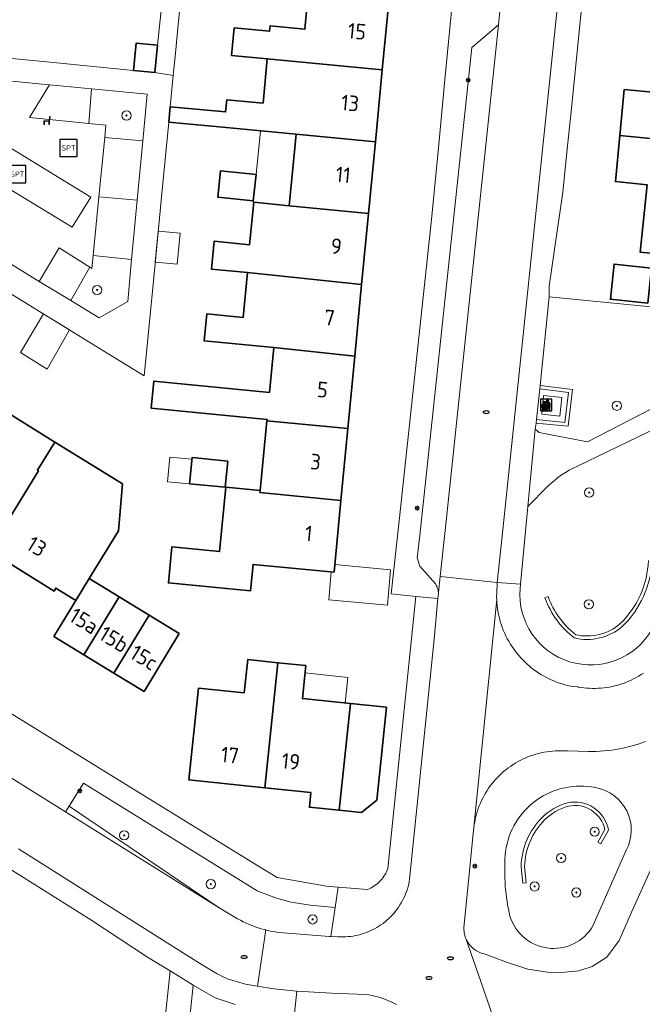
# Model space of a CAD drawing. Header units: metres. Extents: x 152610 to 160096, y 456114 to 462495.
# Tile 78 of 256: x 156387 to 156441, y 459032 to 459117. Entities that reach past the tile are written whole.
import ezdxf
from ezdxf.enums import TextEntityAlignment as Align

# ---------------------------------------------------------------- set-up
doc = ezdxf.new("R2010")
doc.units = ezdxf.units.M
doc.header["$LTSCALE"] = 0.5
doc.layers.get('0').update_dxf_attribs({"linetype": 'CONTINUOUS'})
for name, color, linetype, lineweight in [('B-PV-GR-BEPLANTING_CULTUUR_BODEMBEDEKKER-GV', 251, 'CONTINUOUS', 18), ('B-PV-GR-BEPLANTING_CULTUUR_HEESTERS-GV', 251, 'CONTINUOUS', 18), ('B-PV-GR-BEPLANTING_CULTUUR_VASTE PLANTENVAK-GV', 251, 'CONTINUOUS', 18), ('B-PV-GR-BOOM-S', 251, 'CONTINUOUS', 25), ('B-PV-GR-HAAG-GV', 251, 'CONTINUOUS', 13), ('B-PV-IE-AFVAL APART PLAATS-S', 251, 'CONTINUOUS', 25), ('B-PV-IE-MEUBILAIR-S', 251, 'CONTINUOUS', 25), ('B-PV-IE-MEUBILAIR_WEGMEUBILAIR-S', 251, 'CONTINUOUS', 25), ('B-PV-OG-BEBOUWING-GV', 6, 'CONTINUOUS', 35), ('B-PV-OG-BEBOUWING-T18', 1, 'CONTINUOUS', 18), ('B-PV-OG-BEBOUWING_OVERBOUWING-GV', 251, 'CONTINUOUS', 18), ('B-PV-OG-BEBOUWING_SCHUUR-GV', 251, 'CONTINUOUS', 18), ('B-PV-VH-GESLOTENVERHARDING_ASFALT-GV', 251, 'CONTINUOUS', 18), ('B-PV-VH-ONVERHARD_ZAND-GV', 251, 'CONTINUOUS', 18), ('B-PV-VH-OPENVERHARDING-GV', 251, 'CONTINUOUS', 18), ('B-PV-VH-OPENVERHARDING_BETONSTRAATSTEEN-GV', 251, 'CONTINUOUS', 18), ('B-PV-VH-OPENVERHARDING_TEGEL-GV', 251, 'CONTINUOUS', 18)]:
    doc.layers.add(name, color=color, linetype=linetype, lineweight=lineweight)
doc.styles.add('NLCS-ISO', font='NLCS-ISO.ttf')
doc.styles.add('NLCS-ISO-M750-T18', font='NLCS-ISO.ttf', dxfattribs={"height": 1.35})

# ---------------------------------------------------------------- blocks, each defined once
blk = doc.blocks.new('SIE-AFVAL APART PLAATS-SO')
h = blk.add_hatch(color=256)
h.dxf.hatch_style = 1
h.paths.add_polyline_path([(-0.09, 0.07), (-1.76, 0.07, 0.819081), (-1.79, -0.09), (-1.4, -2.19, 0.36153), (-1.37, -2.21), (-0.47, -2.21, 0.36153), (-0.44, -2.19), (-0.05, -0.09, 0.819081)])
h.paths.add_polyline_path([(-0.16, -0.1), (-0.2, -0.33), (-0.49, -0.33), (-0.47, -0.1)], flags=16)
h.paths.add_polyline_path([(-0.55, -0.1), (-0.58, -0.33), (-0.87, -0.33), (-0.87, -0.1)], flags=16)
h.paths.add_polyline_path([(-0.22, -0.42), (-0.27, -0.73), (-0.53, -0.73), (-0.5, -0.42)], flags=16)
h.paths.add_polyline_path([(-0.58, -0.42), (-0.61, -0.73), (-0.87, -0.73), (-0.87, -0.42)], flags=16)
h.paths.add_polyline_path([(-0.95, -0.1), (-0.95, -0.33), (-1.27, -0.33), (-1.29, -0.1)], flags=16)
h.paths.add_polyline_path([(-0.95, -0.42), (-0.95, -0.73), (-1.23, -0.73), (-1.26, -0.42)], flags=16)
h.paths.add_polyline_path([(-0.29, -0.83), (-0.34, -1.09), (-0.56, -1.09), (-0.54, -0.83)], flags=16)
h.paths.add_polyline_path([(-0.62, -0.83), (-0.65, -1.09), (-0.87, -1.09), (-0.87, -0.83)], flags=16)
h.paths.add_polyline_path([(-0.95, -0.83), (-0.95, -1.09), (-1.2, -1.09), (-1.22, -0.83)], flags=16)
h.paths.add_polyline_path([(-1.35, -0.33), (-1.64, -0.33), (-1.69, -0.1), (-1.37, -0.1)], flags=16)
h.paths.add_polyline_path([(-1.34, -0.42), (-1.31, -0.73), (-1.57, -0.73), (-1.63, -0.42)], flags=16)
h.paths.add_polyline_path([(-0.36, -1.18), (-0.41, -1.44), (-0.6, -1.44), (-0.57, -1.18)], flags=16)
h.paths.add_polyline_path([(-0.65, -1.18), (-0.68, -1.44), (-0.87, -1.44), (-0.87, -1.18)], flags=16)
h.paths.add_polyline_path([(-1.3, -0.83), (-1.28, -1.09), (-1.5, -1.09), (-1.55, -0.83)], flags=16)
h.paths.add_polyline_path([(-0.95, -1.18), (-0.95, -1.44), (-1.17, -1.44), (-1.19, -1.18)], flags=16)
h.paths.add_polyline_path([(-0.42, -1.53), (-0.47, -1.79), (-0.63, -1.79), (-0.6, -1.53)], flags=16)
h.paths.add_polyline_path([(-1.27, -1.18), (-1.25, -1.44), (-1.44, -1.44), (-1.49, -1.18)], flags=16)
h.paths.add_polyline_path([(-0.69, -1.53), (-0.71, -1.79), (-0.87, -1.79), (-0.87, -1.53)], flags=16)
h.paths.add_polyline_path([(-0.95, -1.53), (-0.95, -1.79), (-1.13, -1.79), (-1.16, -1.53)], flags=16)
h.paths.add_polyline_path([(-1.24, -1.53), (-1.22, -1.79), (-1.37, -1.79), (-1.42, -1.53)], flags=16)
h.paths.add_polyline_path([(-0.49, -1.89), (-0.53, -2.13), (-0.66, -2.13), (-0.64, -1.89)], flags=16)
h.paths.add_polyline_path([(-0.72, -1.89), (-0.74, -2.13), (-0.87, -2.13), (-0.87, -1.89)], flags=16)
h.paths.add_polyline_path([(-0.95, -1.89), (-0.95, -2.13), (-1.1, -2.13), (-1.12, -1.89)], flags=16)
h.paths.add_polyline_path([(-1.21, -1.89), (-1.18, -2.13), (-1.31, -2.13), (-1.35, -1.89)], flags=16)
h.paths.add_polyline_path([(-0.19, 0.78, -0.01173), (-0.3, 0.78, -0.148797), (-0.42, 1.03, -0.136076), (-0.69, 0.87), (-0.78, 0.85, -0.038293), (-1.14, 0.96), (-1.19, 0.81, -0.243822), (-1.56, 0.45, 0.344326), (-1, 0.22, -0.139345), (-0.6, 0.22, 0.618436), (-0.56, 0.27, -0.441494), (-0.47, 0.44, 0.309048)])
h.paths.add_polyline_path([(-0.49, 0.51, 0.351556), (-0.64, 0.31, 0.121061), (-1.02, 0.29, -0.288745), (-1.45, 0.42, 0.203599), (-1.12, 0.79), (-1.09, 0.87, 0.083075), (-0.28, 0.71, -0.242261)], flags=16)
h.paths.add_polyline_path([(-0.4, 0.79, -0.023345), (-0.63, 0.82, 0.07081), (-0.46, 0.9, 0.059965)], flags=16)
h.paths.add_polyline_path([(1.12, 1.48), (-1.07, 1.48, 0.860559), (-1.08, 1.42), (0.29, 1, -0.146703), (0.53, 0.28, 0.421968), (0.56, 0.25), (1.6, 0.31, 0.450293), (1.63, 0.34, 0.122241)])
h.paths.add_polyline_path([(0.26, 1.93, 1), (1.07, 1.93, 1)])
h.paths.add_polyline_path([(1.65, 0.15, 0.429303), (1.62, 0.18), (0.55, 0.23, 0.38429), (0.51, 0.2), (0.16, -2.16, 0.83726), (0.22, -2.18), (0.99, -0.78, -0.688204), (1.05, -0.78), (1.36, -2.14, 0.84934), (1.42, -2.14)])
for p, q in [((-0.09, 0.07), (-1.76, 0.07)), ((-1.4, -2.19), (-1.79, -0.09)), ((-1.37, -0.1), (-1.69, -0.1)), ((-1.64, -0.33), (-1.69, -0.1)), ((-1.64, -0.33), (-1.35, -0.33)), ((-1.63, -0.42), (-1.34, -0.42)), ((-1.57, -0.73), (-1.63, -0.42)), ((-1.57, -0.73), (-1.31, -0.73)), ((-1.55, -0.83), (-1.3, -0.83)), ((-1.5, -1.09), (-1.55, -0.83)), ((-1.5, -1.09), (-1.28, -1.09)), ((-1.49, -1.18), (-1.27, -1.18)), ((-1.44, -1.44), (-1.49, -1.18)), ((-1.44, -1.44), (-1.25, -1.44)), ((-1.42, -1.53), (-1.24, -1.53)), ((-1.37, -1.79), (-1.42, -1.53)), ((-1.37, -1.79), (-1.22, -1.79)), ((-1.37, -2.21), (-0.47, -2.21)), ((-1.31, -2.13), (-1.35, -1.89)), ((-1.35, -1.89), (-1.21, -1.89)), ((-1.31, -2.13), (-1.18, -2.13)), ((-0.95, -0.1), (-1.29, -0.1)), ((-1.27, -0.33), (-0.95, -0.33)), ((-1.26, -0.42), (-0.95, -0.42)), ((-1.23, -0.73), (-0.95, -0.73)), ((-1.22, -0.83), (-0.95, -0.83)), ((-1.2, -1.09), (-0.95, -1.09)), ((-1.19, -1.18), (-0.95, -1.18)), ((-1.17, -1.44), (-0.95, -1.44)), ((-1.16, -1.53), (-0.95, -1.53)), ((-1.13, -1.79), (-0.95, -1.79)), ((-1.12, -1.89), (-0.95, -1.89)), ((-1.1, -2.13), (-0.95, -2.13)), ((-0.95, -0.1), (-0.95, -0.33)), ((-0.95, -0.42), (-0.95, -0.73)), ((-0.95, -0.83), (-0.95, -1.09)), ((-0.95, -1.18), (-0.95, -1.44)), ((-0.95, -1.53), (-0.95, -1.79)), ((-0.95, -1.89), (-0.95, -2.13)), ((-0.87, -0.1), (-0.87, -0.33)), ((-0.55, -0.1), (-0.87, -0.1)), ((-0.87, -0.33), (-0.58, -0.33)), ((-0.87, -0.42), (-0.87, -0.73)), ((-0.87, -0.42), (-0.58, -0.42)), ((-0.87, -0.73), (-0.61, -0.73)), ((-0.87, -0.83), (-0.62, -0.83)), ((-0.87, -0.83), (-0.87, -1.09)), ((-0.87, -1.09), (-0.65, -1.09)), ((-0.87, -1.18), (-0.65, -1.18)), ((-0.87, -1.18), (-0.87, -1.44)), ((-0.87, -1.44), (-0.68, -1.44)), ((-0.87, -1.53), (-0.69, -1.53)), ((-0.87, -1.53), (-0.87, -1.79)), ((-0.87, -1.79), (-0.71, -1.79)), ((-0.87, -1.89), (-0.87, -2.13)), ((-0.87, -1.89), (-0.72, -1.89)), ((-0.87, -2.13), (-0.74, -2.13)), ((-0.66, -2.13), (-0.53, -2.13)), ((-0.64, -1.89), (-0.49, -1.89)), ((-0.63, -1.79), (-0.47, -1.79)), ((-0.6, -1.44), (-0.41, -1.44)), ((-0.6, -1.53), (-0.42, -1.53)), ((-0.57, -1.18), (-0.36, -1.18)), ((-0.56, -1.09), (-0.34, -1.09)), ((-0.54, -0.83), (-0.29, -0.83)), ((-0.53, -0.73), (-0.27, -0.73)), ((-0.53, -2.13), (-0.49, -1.89)), ((-0.5, -0.42), (-0.22, -0.42)), ((-0.49, -0.33), (-0.2, -0.33)), ((-0.16, -0.1), (-0.47, -0.1)), ((-0.47, -1.79), (-0.42, -1.53)), ((-0.44, -2.19), (-0.05, -0.09)), ((-0.41, -1.44), (-0.36, -1.18)), ((-0.34, -1.09), (-0.29, -0.83)), ((-0.27, -0.73), (-0.22, -0.42)), ((-0.2, -0.33), (-0.16, -0.1))]:
    blk.add_line(p, q)
blk.add_lwpolyline([(-2.5, -2.51), (2.5, -2.51), (2.5, 2.49), (-2.5, 2.49)], close=True)
for points in [[(-0.78, 0.85, -0.038293), (-1.14, 0.96), (-1.19, 0.81, -0.243822), (-1.56, 0.45, 0.344326), (-1, 0.22, -0.139345), (-0.6, 0.22, 0.618436), (-0.56, 0.27, -0.441494), (-0.47, 0.44, 0.309048), (-0.19, 0.78, -0.01173), (-0.3, 0.78, -0.01173)], [(-0.78, 0.85), (-0.69, 0.87, 0.136076), (-0.42, 1.03, 0.156405), (-0.29, 0.77)], [(-0.78, 0.85), (-0.69, 0.87, 0.136076), (-0.42, 1.03, 0.148797), (-0.3, 0.78, 0.148797)], [(-0.63, 0.82, 0.07081), (-0.46, 0.9, 0.059965), (-0.4, 0.79, 0.059965)], [(-0.4, 0.79, -0.023345), (-0.63, 0.82)]]:
    blk.add_lwpolyline(points, format="xyb")
for points in [[(-1.09, 0.87), (-1.12, 0.79, -0.203599), (-1.45, 0.42, 0.288745), (-1.02, 0.29, -0.121061), (-0.64, 0.31, -0.351556), (-0.49, 0.51, 0.242261), (-0.28, 0.71, -0.083075)], [(-1.07, 1.48), (1.12, 1.48, -0.122241), (1.63, 0.34, -0.450293), (1.6, 0.31), (0.56, 0.25, -0.421968), (0.53, 0.28, 0.146703), (0.29, 1), (-1.08, 1.42, -0.860559)], [(0.55, 0.23), (1.62, 0.18, -0.429303), (1.65, 0.15), (1.42, -2.14, -0.84934), (1.36, -2.14), (1.05, -0.78, 0.688204), (0.99, -0.78), (0.22, -2.18, -0.83726), (0.16, -2.16), (0.51, 0.2, -0.38429)]]:
    blk.add_lwpolyline(points, format="xyb", close=True)
for points in [[(-1.35, -0.33), (-1.37, -0.1)], [(-1.31, -0.73), (-1.34, -0.42)], [(-1.28, -1.09), (-1.3, -0.83)], [(-1.27, -0.33), (-1.29, -0.1)], [(-1.25, -1.44), (-1.27, -1.18)], [(-1.23, -0.73), (-1.26, -0.42)], [(-1.22, -1.79), (-1.24, -1.53)], [(-1.2, -1.09), (-1.22, -0.83)], [(-1.18, -2.13), (-1.21, -1.89)], [(-1.17, -1.44), (-1.19, -1.18)], [(-1.18, -2.22), (-1.18, -2.21)], [(-1.13, -1.79), (-1.16, -1.53)], [(-1.1, -2.13), (-1.12, -1.89)], [(-0.74, -2.13), (-0.72, -1.89)], [(-0.71, -1.79), (-0.69, -1.53)], [(-0.68, -1.44), (-0.65, -1.18)], [(-0.66, -2.13), (-0.64, -1.89)], [(-0.65, -1.09), (-0.62, -0.83)], [(-0.63, -1.79), (-0.6, -1.53)], [(-0.61, -0.73), (-0.58, -0.42)], [(-0.6, -1.44), (-0.57, -1.18)], [(-0.58, -0.33), (-0.55, -0.1)], [(-0.56, -1.09), (-0.54, -0.83)], [(-0.53, -0.73), (-0.5, -0.42)], [(-0.49, -0.33), (-0.47, -0.1)]]:
    blk.add_lwpolyline(points)
blk.add_circle((0.66, 1.93), 0.401)
for centre, radius, start, end in [((-1.76, -0.01), 0.0869, 90, 247.281), ((-0.09, -0.01), 0.0869, 292.719, 90), ((-1.37, -2.18), 0.0318, 190.4943, 270), ((-0.47, -2.18), 0.0318, 270, 349.5057)]:
    blk.add_arc(centre, radius, start, end)
blk = doc.blocks.new('SIE-MEUBILAIR_PAAL_LICHTMAST-SO')
for points in [[(-0.62, 0), (-1, 0)], [(-0.71, 0.71), (-0.44, 0.44)], [(0, 1), (0, 0.62)], [(0.44, 0.44), (0.71, 0.71)], [(1, 0), (0.62, 0)], [(-0.71, -0.71), (-0.44, -0.44)], [(0, -0.62), (0, -1)], [(0.44, -0.44), (0.71, -0.71)]]:
    blk.add_lwpolyline(points)
blk.add_circle((0, 0), 0.5)
blk = doc.blocks.new('SIE-MEUBILAIR_PUT_RIOOLPUT-SO')
blk.add_ellipse((0, 0), major_axis=(1.25, 0), ratio=0.54)
blk = doc.blocks.new('SIE-WEG_SPEELTOESTEL-SO')
at = {"flags": 128}
blk.add_lwpolyline([(-3.75, -3.75), (3.75, -3.75), (3.75, 3.75), (-3.75, 3.75)], close=True, dxfattribs=at)
at = {"style": 'NLCS-ISO'}
blk.add_text('SPT', height=2.25, dxfattribs=at).set_placement((0, 0), align=Align.MIDDLE_CENTER)
blk = doc.blocks.new('SIE-WEG_ZITBANK-SO')
at = {"color": 0, "linetype": 'ByBlock', "lineweight": 18}
blk.add_lwpolyline([(-0.91, -1.63), (-0.91, -0.2), (1.09, -0.2), (1.09, -1.63), (1.29, -1.63), (1.29, -0.21), (1.54, 1.78), (1.33, 1.78), (1.11, 0), (-1.11, 0), (-1.11, -1.63)], close=True, dxfattribs=at)
blk = doc.blocks.new('SGR-BOOM_GBKN-SO')
at = {"linetype": 'ByBlock', "lineweight": 18}
h = blk.add_hatch(color=0, dxfattribs=at)
h.dxf.hatch_style = 1
edge = h.paths.add_edge_path()
edge.add_arc((0, 0), 0.25, 0, 360)
at = {"color": 0, "linetype": 'ByBlock', "lineweight": 18}
for radius in [2, 0.25]:
    blk.add_circle((0, 0), radius, dxfattribs=at)
at = {"color": 0, "linetype": 'ByBlock', "lineweight": 18, "style": 'NLCS-ISO'}
blk.add_attdef('SOORT', (2.5, 0), '', height=1.5, dxfattribs=at)

msp = doc.modelspace()

# ---------------------------------------------------------------- linework, layer by layer
at = {"layer": 'B-PV-GR-BEPLANTING_CULTUUR_BODEMBEDEKKER-GV', "flags": 128}
for points in [[(156392.835, 459111.438), (156389.185, 459111.788), (156387.458, 459108.955), (156392.598, 459108.442)], [(156397.271, 459106.934), (156393.979, 459107.239), (156393.47, 459102.096), (156396.79, 459101.797)], [(156396.31, 459096.675), (156392.967, 459097.021), (156392.856, 459095.897), (156392.687, 459096.003), (156391.042, 459093.103), (156393.501, 459091.601), (156395.969, 459093.031)]]:
    msp.add_lwpolyline(points, close=True, dxfattribs=at)
at = {"layer": 'B-PV-GR-BEPLANTING_CULTUUR_HEESTERS-GV', "flags": 128}
for points in [[(156397.65, 459110.976), (156392.835, 459111.438), (156392.598, 459108.442), (156394.083, 459108.294), (156393.979, 459107.239), (156397.271, 459106.934)], [(156396.79, 459101.797), (156393.47, 459102.096), (156392.967, 459097.021), (156396.31, 459096.675)], [(156392.687, 459096.003), (156390.038, 459097.664), (156388.315, 459094.768), (156391.042, 459093.103)]]:
    msp.add_lwpolyline(points, close=True, dxfattribs=at)
at = {"layer": 'B-PV-GR-BEPLANTING_CULTUUR_VASTE PLANTENVAK-GV', "flags": 128}
msp.add_lwpolyline([(156431.339, 459082.494), (156431.269, 459081.953), (156431.614, 459081.678), (156435.8, 459080.87), (156451.533, 459088.97), (156452.368, 459089.118), (156453.31, 459091.367), (156453.071, 459091.4), (156432.474, 459093.429), (156431.704, 459085.75), (156431.674, 459085.451), (156434.152, 459085.143), (156433.846, 459082.551), (156431.377, 459082.792)], close=True, dxfattribs=at)
for points in [[(156445.432, 459083.829), (156434.919, 459078.77)], [(156432.337, 459077), (156430.628, 459075.267)], [(156430.628, 459075.267), (156429.99, 459068.531), (156429.954, 459068.147)], [(156436.299, 459038.989), (156439.148, 459045.492)]]:
    msp.add_lwpolyline(points, dxfattribs=at)
at = {"layer": 'B-PV-GR-BEPLANTING_CULTUUR_VASTE PLANTENVAK-GV'}
for points in [[(156434.919, 459078.77, 0.085947), (156432.337, 459077)], [(156429.954, 459068.147, 0.798408), (156441.36, 459064.596)], [(156436.475, 459050.915, 0.432421), (156428.699, 459045.385)], [(156439.148, 459045.492, 0.512537), (156436.475, 459050.915)], [(156428.699, 459045.385, 0.074782), (156429.006, 459040.077)], [(156429.006, 459040.077, 0.690519), (156436.299, 459038.989)]]:
    msp.add_lwpolyline(points, format="xyb", dxfattribs=at)
at = {"layer": 'B-PV-GR-HAAG-GV', "flags": 128}
for points in [[(156431.339, 459082.494), (156434.11, 459082.224), (156434.485, 459085.404), (156431.704, 459085.75), (156431.674, 459085.451), (156434.152, 459085.143), (156433.846, 459082.551), (156431.377, 459082.792)], [(156407.184, 459041.952), (156392.147, 459051.303), (156390.91, 459049.313), (156403.883, 459040.507), (156405.095, 459039.777), (156405.247, 459039.683), (156405.486, 459039.543), (156405.729, 459039.41), (156405.976, 459039.284), (156406.227, 459039.165), (156406.48, 459039.054), (156406.737, 459038.95), (156406.997, 459038.853), (156407.259, 459038.764), (156407.524, 459038.683), (156407.791, 459038.609), (156408.06, 459038.543), (156408.331, 459038.484), (156408.604, 459038.434), (156408.877, 459038.391), (156409.152, 459038.357), (156409.428, 459038.33), (156413.451, 459038.003), (156413.57, 459038), (156413.943, 459040.51), (156411.761, 459040.73), (156410.115, 459040.986), (156408.784, 459041.345)]]:
    msp.add_lwpolyline(points, close=True, dxfattribs=at)
at = {"layer": 'B-PV-GR-HAAG-GV'}
for points in [[(156441.075, 459070.579, -0.194501), (156438.606, 459065.096)], [(156438.807, 459064.874, 0.194724), (156441.375, 459070.564)], [(156432.104, 459067.356, 0.141776), (156434.645, 459063.88)], [(156434.778, 459064.157, -0.139818), (156432.386, 459067.459)], [(156434.645, 459063.88, 0.242151), (156438.807, 459064.874)], [(156438.606, 459065.096, -0.238016), (156434.778, 459064.157)], [(156434.071, 459049.584, 0.130734), (156431.868, 459048.322)], [(156432.08, 459048.11, -0.130387), (156434.142, 459049.293)], [(156437.617, 459047.227, 0.427371), (156434.071, 459049.584)], [(156434.142, 459049.293, -0.415115), (156437.301, 459047.278)], [(156431.868, 459048.322, 0.189843), (156430.038, 459044.054)], [(156430.339, 459044.065, -0.189099), (156432.08, 459048.11)]]:
    msp.add_lwpolyline(points, format="xyb", dxfattribs=at)
at = {"layer": 'B-PV-GR-HAAG-GV', "flags": 128}
for points in [[(156432.386, 459067.459), (156432.104, 459067.356)], [(156437.301, 459047.278), (156436.684, 459046.185), (156436.945, 459046.037), (156437.617, 459047.227)], [(156430.038, 459044.054), (156430.192, 459042.631)], [(156430.192, 459042.631), (156430.49, 459042.663), (156430.339, 459044.065)]]:
    msp.add_lwpolyline(points, dxfattribs=at)
at = {"layer": 'B-PV-OG-BEBOUWING-GV', "flags": 128}
for points in [[(156418.023, 459113.086), (156418.62, 459119.298), (156411.64, 459119.969), (156411.317, 459116.615), (156408.303, 459116.905), (156408.258, 459116.437), (156405.193, 459116.731), (156404.964, 459114.347), (156408.062, 459114.048)], [(156454.092, 459109.346), (156454.367, 459112.082), (156454.666, 459112.052), (156454.977, 459115.145), (156457.092, 459114.933), (156457.119, 459115.197), (156442.285, 459116.66), (156441.738, 459111.134), (156438.983, 459111.402), (156438.599, 459107.412), (156450.077, 459106.28), (156450.422, 459109.716)], [(156398.551, 459115.238), (156396.71, 459115.417), (156396.477, 459113.043), (156398.319, 459112.863)], [(156399.525, 459108.56), (156403.263, 459108.218), (156403.274, 459108.217), (156410.562, 459107.526), (156417.425, 459106.867), (156418.023, 459113.086), (156408.062, 459114.048), (156407.693, 459110.209), (156404.558, 459110.51), (156404.455, 459109.446), (156399.655, 459109.902), (156399.527, 459108.586)], [(156417.425, 459106.867), (156410.562, 459107.526), (156409.965, 459101.32), (156416.828, 459100.656)], [(156438.599, 459107.412), (156438.214, 459103.414), (156440.962, 459103.138), (156440.368, 459097.294), (156452.796, 459096.098), (156453.074, 459098.834), (156453.393, 459098.802), (156453.769, 459102.503), (156449.737, 459102.909), (156450.077, 459106.28)], [(156407.088, 459104.019), (156404.013, 459104.354), (156403.764, 459102.07), (156406.839, 459101.735)], [(156409.965, 459101.32), (156406.884, 459101.618), (156406.531, 459097.945), (156403.449, 459098.241), (156403.217, 459095.827), (156406.336, 459095.526), (156416.235, 459094.486), (156416.828, 459100.656)], [(156441.329, 459095.925), (156438.094, 459096.262), (156437.777, 459093.222), (156441.013, 459092.885)], [(156416.235, 459094.486), (156406.336, 459095.526), (156405.962, 459091.642), (156402.814, 459091.945), (156402.591, 459089.623), (156408.636, 459089.039), (156415.639, 459088.285)], [(156415.035, 459082.008), (156415.639, 459088.285), (156408.636, 459089.039), (156408.262, 459085.15), (156398.233, 459086.129), (156398.004, 459083.792), (156408.037, 459082.812), (156408.025, 459082.682)], [(156386.436, 459082.871), (156384.053, 459084.342), (156382.585, 459081.81), (156378.319, 459074.906), (156383.959, 459071.422), (156388.235, 459078.343), (156388.145, 459078.398), (156389.656, 459080.843)], [(156415.035, 459082.008), (156408.025, 459082.682), (156407.444, 459076.64), (156407.427, 459076.467), (156414.438, 459075.793)], [(156392.042, 459079.369), (156389.656, 459080.843), (156388.145, 459078.398), (156388.235, 459078.343), (156383.959, 459071.422), (156389.599, 459067.938), (156389.757, 459068.193), (156391.487, 459067.124), (156392.642, 459069.015), (156395.172, 459073.155), (156395.522, 459077.219)], [(156404.646, 459079.19), (156401.545, 459079.498), (156401.32, 459077.239), (156404.421, 459076.931)], [(156407.444, 459076.64), (156404.458, 459076.927), (156403.923, 459071.363), (156399.792, 459071.76), (156399.493, 459068.646), (156406.61, 459067.962), (156406.83, 459070.251), (156413.84, 459069.577), (156414.438, 459075.793), (156407.427, 459076.467)], [(156395.242, 459067.426), (156392.642, 459069.015), (156391.487, 459067.124), (156389.585, 459064.012), (156392.184, 459062.424)], [(156397.841, 459065.838), (156395.242, 459067.426), (156392.184, 459062.424), (156394.784, 459060.835)], [(156400.441, 459064.249), (156397.841, 459065.838), (156394.784, 459060.835), (156397.384, 459059.246)], [(156408.982, 459061.73), (156406.362, 459062.002), (156406.062, 459059.122), (156402.106, 459059.533), (156401.28, 459051.578), (156407.856, 459050.895)], [(156411.394, 459061.479), (156408.982, 459061.73), (156407.856, 459050.895), (156411.837, 459050.481), (156411.705, 459049.214), (156414.301, 459048.944), (156415.262, 459058.195), (156411.098, 459058.628)], [(156418.385, 459057.871), (156415.262, 459058.195), (156414.301, 459048.944), (156416.231, 459048.744), (156417.549, 459049.814)]]:
    msp.add_lwpolyline(points, close=True, dxfattribs=at)
at = {"layer": 'B-PV-OG-BEBOUWING_OVERBOUWING-GV', "flags": 128}
for points in [[(156410.562, 459107.526), (156407.468, 459107.819), (156407.088, 459104.019), (156406.839, 459101.735), (156406.83, 459101.624), (156406.884, 459101.618), (156409.965, 459101.32)], [(156400.503, 459098.947), (156398.61, 459099.126), (156398.349, 459096.43), (156400.248, 459096.25)], [(156418.744, 459069.783), (156413.902, 459070.225), (156413.84, 459069.577), (156413.608, 459069.599), (156413.386, 459067.164), (156418.463, 459066.702)], [(156415.04, 459060.447), (156411.33, 459060.862), (156411.098, 459058.628), (156414.793, 459058.244)]]:
    msp.add_lwpolyline(points, close=True, dxfattribs=at)
at = {"layer": 'B-PV-OG-BEBOUWING_SCHUUR-GV', "flags": 128}
for points in [[(156388.718, 459091.93), (156388.669, 459091.96), (156386.682, 459088.603), (156389.006, 459087.175), (156390.933, 459090.568)], [(156401.531, 459079.355), (156399.625, 459079.528), (156399.432, 459077.411), (156401.32, 459077.239)]]:
    msp.add_lwpolyline(points, close=True, dxfattribs=at)
at = {"layer": 'B-PV-VH-GESLOTENVERHARDING_ASFALT-GV', "flags": 128}
for points in [[(156438.128, 459166.01), (156438.569, 459170.636), (156433.4, 459171.115), (156428.087, 459116.986), (156423.559, 459073.996), (156423.035, 459069.204), (156427.976, 459068.682), (156427.977, 459068.693), (156428.396, 459072.681), (156438.016, 459164.891)], [(156384.848, 459109.335), (156382.267, 459110.856), (156381.142, 459109.047), (156379.862, 459109.828), (156377.183, 459105.561), (156381.696, 459102.768), (156383.104, 459101.897), (156384.197, 459103.679), (156391.15, 459099.458), (156392.781, 459102.067), (156383.81, 459107.55)]]:
    msp.add_lwpolyline(points, close=True, dxfattribs=at)
at = {"layer": 'B-PV-VH-ONVERHARD_ZAND-GV', "flags": 128}
msp.add_lwpolyline([(156413.943, 459040.51), (156411.761, 459040.73), (156410.115, 459040.986), (156408.784, 459041.345), (156407.184, 459041.952), (156392.147, 459051.303), (156390.59, 459048.798), (156403.883, 459040.507), (156405.095, 459039.777), (156405.247, 459039.683), (156405.486, 459039.543), (156405.729, 459039.41), (156405.976, 459039.284), (156406.227, 459039.165), (156406.48, 459039.054), (156406.737, 459038.95), (156406.997, 459038.853), (156407.259, 459038.764), (156407.524, 459038.683), (156407.791, 459038.609), (156407.936, 459038.573), (156408.06, 459038.543), (156408.331, 459038.484), (156408.604, 459038.434), (156408.877, 459038.391), (156409.152, 459038.357), (156409.428, 459038.33), (156413.451, 459038.003), (156413.57, 459038)], close=True, dxfattribs=at)
at = {"layer": 'B-PV-VH-OPENVERHARDING-GV', "flags": 128}
for points in [[(156452.368, 459089.118), (156451.533, 459088.97), (156435.8, 459080.87), (156431.614, 459081.678), (156431.269, 459081.953), (156430.628, 459075.267), (156432.337, 459077)], [(156434.919, 459078.77), (156445.432, 459083.829)]]:
    msp.add_lwpolyline(points, dxfattribs=at)
at = {"layer": 'B-PV-VH-OPENVERHARDING-GV'}
msp.add_lwpolyline([(156432.337, 459077, -0.085947), (156434.919, 459078.77)], format="xyb", dxfattribs=at)
at = {"layer": 'B-PV-VH-OPENVERHARDING_BETONSTRAATSTEEN-GV', "flags": 128}
msp.add_lwpolyline([(156428.087, 459116.986), (156425.766, 459115.035), (156421.273, 459072.749), (156421.035, 459070.819), (156421.274, 459070.107), (156422.622, 459068.572), (156422.683, 459068.462), (156422.736, 459068.348), (156422.783, 459068.231), (156422.822, 459068.111), (156422.853, 459067.989), (156422.876, 459067.865), (156422.883, 459067.812), (156423.035, 459069.204), (156423.559, 459073.996)], close=True, dxfattribs=at)
for points in [[(156428.152, 459029.519), (156426.549, 459034.097), (156425.257, 459037.838), (156425.211, 459037.963), (156425.172, 459038.09), (156425.141, 459038.22), (156425.118, 459038.351), (156425.102, 459038.483), (156425.095, 459038.616), (156425.096, 459038.749), (156425.098, 459038.8), (156425.489, 459042.797), (156425.785, 459045.783), (156425.933, 459047.197), (156425.956, 459047.441), (156427.934, 459067.201), (156427.927, 459067.453), (156427.929, 459067.706), (156427.931, 459067.79), (156427.976, 459068.682), (156423.035, 459069.204), (156422.883, 459067.812), (156422.889, 459067.767), (156422.843, 459067.29), (156422.505, 459063.777), (156421.042, 459049.419), (156420.391, 459042.965), (156420.353, 459042.751), (156420.307, 459042.538), (156420.253, 459042.327), (156420.192, 459042.118), (156420.123, 459041.912), (156420.046, 459041.708), (156419.962, 459041.508), (156419.871, 459041.31), (156419.772, 459041.116), (156419.667, 459040.926), (156419.554, 459040.739), (156419.435, 459040.557), (156419.309, 459040.38), (156419.177, 459040.207), (156419.038, 459040.039), (156418.894, 459039.877), (156418.743, 459039.72), (156418.587, 459039.568), (156418.425, 459039.422), (156418.258, 459039.283), (156418.086, 459039.149), (156417.909, 459039.022), (156417.728, 459038.902), (156417.543, 459038.788), (156417.353, 459038.681), (156417.159, 459038.582), (156416.963, 459038.489), (156416.762, 459038.404), (156416.559, 459038.326), (156416.353, 459038.256), (156416.145, 459038.193), (156415.934, 459038.138), (156415.722, 459038.091), (156415.508, 459038.052), (156415.292, 459038.02), (156415.076, 459037.997), (156414.859, 459037.981), (156414.641, 459037.973), (156414.424, 459037.974), (156414.206, 459037.982), (156414.176, 459037.984), (156413.57, 459038), (156413.451, 459038.003), (156409.428, 459038.33), (156409.152, 459038.357), (156408.877, 459038.391), (156408.604, 459038.434), (156408.331, 459038.484), (156408.06, 459038.543), (156407.936, 459038.573), (156407.2, 459033.715), (156408.634, 459033.465), (156410.606, 459033.276), (156413.623, 459033.113), (156416.607, 459032.997), (156416.857, 459032.955), (156417.106, 459032.906), (156417.353, 459032.848), (156417.599, 459032.783), (156417.842, 459032.71), (156418.082, 459032.629), (156418.32, 459032.541), (156418.555, 459032.446), (156418.787, 459032.343), (156419.016, 459032.233), (156419.241, 459032.115)], [(156440.642, 459060.835), (156440.436, 459060.698), (156440.226, 459060.569), (156440.011, 459060.446), (156439.793, 459060.331), (156439.571, 459060.223), (156439.345, 459060.121), (156439.117, 459060.027), (156438.885, 459059.941), (156438.651, 459059.862), (156438.414, 459059.791), (156438.176, 459059.727), (156437.935, 459059.672), (156437.692, 459059.624), (156437.449, 459059.584), (156437.204, 459059.552), (156436.958, 459059.527), (156436.711, 459059.511), (156436.464, 459059.503), (156436.217, 459059.503), (156435.97, 459059.51), (156435.723, 459059.526), (156435.478, 459059.55), (156435.233, 459059.581), (156434.989, 459059.621), (156434.95, 459059.628), (156434.583, 459059.662), (156434.334, 459059.708), (156434.087, 459059.762), (156433.842, 459059.824), (156433.599, 459059.893), (156433.359, 459059.97), (156433.12, 459060.055), (156432.885, 459060.148), (156432.653, 459060.247), (156432.424, 459060.354), (156432.198, 459060.468), (156431.976, 459060.589), (156431.758, 459060.718), (156431.544, 459060.852), (156431.335, 459060.994), (156431.13, 459061.142), (156430.93, 459061.297), (156430.735, 459061.458), (156430.545, 459061.625), (156430.361, 459061.798), (156430.182, 459061.976), (156430.009, 459062.161), (156429.842, 459062.35), (156429.681, 459062.545), (156429.526, 459062.745), (156429.377, 459062.949), (156429.235, 459063.159), (156429.1, 459063.372), (156428.972, 459063.59), (156428.85, 459063.812), (156428.736, 459064.037), (156428.628, 459064.266), (156428.528, 459064.498), (156428.436, 459064.734), (156428.351, 459064.972), (156428.273, 459065.212), (156428.204, 459065.455), (156428.142, 459065.7), (156428.087, 459065.947), (156428.041, 459066.196), (156428.002, 459066.446), (156427.972, 459066.696), (156427.949, 459066.948), (156427.934, 459067.201), (156425.956, 459047.441), (156425.988, 459047.684), (156426.027, 459047.926), (156426.074, 459048.166), (156426.129, 459048.405), (156426.192, 459048.641), (156426.262, 459048.876), (156426.34, 459049.108), (156426.426, 459049.338), (156426.519, 459049.564), (156426.619, 459049.788), (156426.727, 459050.008), (156426.841, 459050.224), (156426.963, 459050.437), (156427.092, 459050.645), (156427.227, 459050.849), (156427.369, 459051.049), (156427.517, 459051.244), (156427.672, 459051.433), (156427.833, 459051.618), (156427.999, 459051.798), (156428.172, 459051.972), (156428.35, 459052.14), (156428.534, 459052.302), (156428.722, 459052.458), (156428.916, 459052.608), (156429.114, 459052.752), (156429.317, 459052.889), (156429.525, 459053.019), (156429.736, 459053.142), (156429.952, 459053.259), (156430.171, 459053.368), (156430.394, 459053.47), (156430.62, 459053.565), (156430.848, 459053.652), (156431.08, 459053.732), (156431.314, 459053.804), (156431.55, 459053.869), (156431.788, 459053.926), (156432.028, 459053.975), (156432.27, 459054.016), (156432.513, 459054.049), (156432.756, 459054.074), (156433.001, 459054.092), (156433.245, 459054.101), (156433.294, 459054.102), (156434.099, 459054.098), (156435.869, 459054.026), (156436.207, 459054.029), (156436.545, 459054.04), (156436.882, 459054.059), (156437.219, 459054.086), (156437.555, 459054.121), (156437.89, 459054.164), (156438.224, 459054.214), (156438.557, 459054.273), (156438.888, 459054.34), (156439.217, 459054.414), (156439.545, 459054.496), (156439.871, 459054.586), (156440.194, 459054.684), (156440.515, 459054.789), (156440.834, 459054.902)], [(156440.834, 459054.902), (156440.515, 459054.789), (156440.194, 459054.684), (156439.871, 459054.586), (156439.545, 459054.496), (156439.217, 459054.414), (156438.888, 459054.34), (156438.557, 459054.273), (156438.224, 459054.214), (156437.89, 459054.164), (156437.555, 459054.121), (156437.219, 459054.086), (156436.882, 459054.059), (156436.545, 459054.04), (156436.207, 459054.029), (156435.869, 459054.026), (156434.099, 459054.098), (156433.294, 459054.102), (156433.245, 459054.101), (156433.001, 459054.092), (156432.756, 459054.074), (156432.513, 459054.049), (156432.27, 459054.016), (156432.028, 459053.975), (156431.788, 459053.926), (156431.55, 459053.869), (156431.314, 459053.804), (156431.08, 459053.732), (156430.848, 459053.652), (156430.62, 459053.565), (156430.394, 459053.47), (156430.171, 459053.368), (156429.952, 459053.259), (156429.736, 459053.142), (156429.525, 459053.019), (156429.317, 459052.889), (156429.114, 459052.752), (156428.916, 459052.608), (156428.722, 459052.458), (156428.534, 459052.302), (156428.35, 459052.14), (156428.172, 459051.972), (156427.999, 459051.798), (156427.833, 459051.618), (156427.672, 459051.433), (156427.517, 459051.244), (156427.369, 459051.049), (156427.227, 459050.849), (156427.092, 459050.645), (156426.963, 459050.437), (156426.841, 459050.224), (156426.727, 459050.008), (156426.619, 459049.788), (156426.519, 459049.564), (156426.426, 459049.338), (156426.34, 459049.108), (156426.262, 459048.876), (156426.192, 459048.641), (156426.129, 459048.405), (156426.074, 459048.166), (156426.027, 459047.926), (156425.988, 459047.684), (156425.956, 459047.441), (156425.933, 459047.197), (156425.785, 459045.783), (156425.489, 459042.797), (156425.098, 459038.8), (156425.096, 459038.749), (156425.095, 459038.616), (156425.102, 459038.483), (156425.118, 459038.351), (156425.141, 459038.22), (156425.172, 459038.09), (156425.211, 459037.963), (156425.257, 459037.838), (156425.27, 459037.806), (156425.326, 459037.685), (156425.389, 459037.568), (156425.459, 459037.455), (156425.536, 459037.346), (156425.619, 459037.242), (156425.708, 459037.143), (156425.803, 459037.05), (156425.903, 459036.962), (156426.008, 459036.881), (156426.118, 459036.806), (156426.233, 459036.738), (156426.351, 459036.677), (156426.473, 459036.623), (156426.597, 459036.577), (156426.725, 459036.538), (156426.854, 459036.507), (156427.769, 459036.149), (156428.771, 459035.782), (156430.627, 459035.172), (156432.331, 459034.913), (156433.528, 459034.901), (156435.047, 459035.049), (156436.207, 459035.419), (156437.479, 459036.231), (156438.546, 459037.672), (156439.593, 459040.12), (156445.537, 459053.186)], [(156386.505, 459045.604), (156399.081, 459037.658), (156400.724, 459036.61), (156402.425, 459035.567), (156403.708, 459034.789), (156404.598, 459034.355), (156406.187, 459033.892), (156407.2, 459033.715), (156407.936, 459038.573), (156407.791, 459038.609), (156407.524, 459038.683), (156407.259, 459038.764), (156406.997, 459038.853), (156406.737, 459038.95), (156406.48, 459039.054), (156406.227, 459039.165), (156405.976, 459039.284), (156405.729, 459039.41), (156405.486, 459039.543), (156405.247, 459039.683), (156405.095, 459039.777), (156403.883, 459040.507), (156390.59, 459048.798), (156383.075, 459053.485)], [(156445.537, 459053.186), (156439.593, 459040.12), (156438.546, 459037.672), (156437.479, 459036.231), (156436.207, 459035.419), (156435.047, 459035.049), (156433.528, 459034.901), (156432.331, 459034.913), (156430.627, 459035.172), (156428.771, 459035.782), (156427.769, 459036.149), (156426.854, 459036.507), (156426.725, 459036.538), (156426.597, 459036.577), (156426.473, 459036.623), (156426.351, 459036.677), (156426.233, 459036.738), (156426.118, 459036.806), (156426.008, 459036.881), (156425.903, 459036.962), (156425.803, 459037.05), (156425.708, 459037.143), (156425.619, 459037.242), (156425.536, 459037.346), (156425.459, 459037.455), (156425.389, 459037.568), (156425.326, 459037.685), (156425.27, 459037.806), (156425.257, 459037.838), (156426.549, 459034.097), (156428.152, 459029.519)], [(156410.416, 459031.331), (156410.606, 459033.276), (156408.634, 459033.465), (156407.2, 459033.715), (156406.187, 459033.892), (156404.598, 459034.355), (156403.708, 459034.789), (156402.425, 459035.567), (156400.724, 459036.61), (156399.081, 459037.658), (156386.505, 459045.604)], [(156439.148, 459045.492), (156436.299, 459038.989)], [(156384.659, 459044.532), (156392.782, 459039.456), (156397.689, 459036.228), (156399.638, 459035.023), (156401.313, 459033.987), (156401.649, 459033.792), (156403.558, 459032.685), (156405.278, 459032.105)], [(156419.241, 459032.115), (156419.016, 459032.233), (156418.787, 459032.343), (156418.555, 459032.446), (156418.32, 459032.541), (156418.082, 459032.629), (156417.842, 459032.71), (156417.599, 459032.783), (156417.353, 459032.848), (156417.106, 459032.906), (156416.857, 459032.955), (156416.607, 459032.997), (156413.623, 459033.113), (156410.606, 459033.276), (156410.416, 459031.331)]]:
    msp.add_lwpolyline(points, dxfattribs=at)
at = {"layer": 'B-PV-VH-OPENVERHARDING_BETONSTRAATSTEEN-GV'}
for points in [[(156428.699, 459045.385, -0.432421), (156436.475, 459050.915)], [(156436.475, 459050.915, -0.512537), (156439.148, 459045.492)], [(156429.006, 459040.077, -0.074782), (156428.699, 459045.385)], [(156436.299, 459038.989, -0.690519), (156429.006, 459040.077)]]:
    msp.add_lwpolyline(points, format="xyb", dxfattribs=at)
at = {"layer": 'B-PV-VH-OPENVERHARDING_TEGEL-GV', "flags": 128}
for points in [[(156424.073, 459118.774), (156423.475, 459112.559), (156422.877, 459106.344), (156422.28, 459100.129), (156419.473, 459074.018), (156418.802, 459067.708), (156420.921, 459067.475), (156422.843, 459067.29), (156422.889, 459067.767), (156422.883, 459067.812), (156422.876, 459067.865), (156422.853, 459067.989), (156422.822, 459068.111), (156422.783, 459068.231), (156422.736, 459068.348), (156422.683, 459068.462), (156422.622, 459068.572), (156421.274, 459070.107), (156421.035, 459070.819), (156421.273, 459072.749), (156425.766, 459115.035), (156428.087, 459116.986), (156433.4, 459171.115)], [(156380.691, 459096.865), (156388.718, 459091.93), (156394.345, 459088.471), (156397.396, 459086.595), (156397.735, 459090.092), (156398.336, 459096.299), (156398.926, 459102.387), (156399.525, 459108.56), (156399.527, 459108.586), (156399.655, 459109.902), (156399.918, 459112.618), (156398.319, 459112.863), (156396.477, 459113.043), (156389.249, 459113.749), (156382.944, 459114.364)], [(156372.876, 459104.279), (156388.315, 459094.768), (156390.038, 459097.664), (156392.687, 459096.003), (156392.856, 459095.897), (156392.967, 459097.021), (156393.47, 459102.096), (156393.979, 459107.239), (156394.083, 459108.294), (156392.598, 459108.442), (156387.458, 459108.955), (156389.185, 459111.788), (156388.85, 459111.823), (156386.544, 459112.05)], [(156383.81, 459107.55), (156392.781, 459102.067), (156391.15, 459099.458), (156384.197, 459103.679)], [(156429.954, 459068.147), (156429.99, 459068.531), (156427.976, 459068.682), (156427.931, 459067.79), (156427.929, 459067.706), (156427.927, 459067.453), (156427.934, 459067.201), (156427.949, 459066.948), (156427.972, 459066.696), (156428.002, 459066.446), (156428.041, 459066.196), (156428.087, 459065.947), (156428.142, 459065.7), (156428.204, 459065.455), (156428.273, 459065.212), (156428.351, 459064.972), (156428.436, 459064.734), (156428.528, 459064.498), (156428.628, 459064.266), (156428.736, 459064.037), (156428.85, 459063.812), (156428.972, 459063.59), (156429.1, 459063.372), (156429.235, 459063.159), (156429.377, 459062.949), (156429.526, 459062.745), (156429.681, 459062.545), (156429.842, 459062.35), (156430.009, 459062.161), (156430.182, 459061.976), (156430.361, 459061.798), (156430.545, 459061.625), (156430.735, 459061.458), (156430.93, 459061.297), (156431.13, 459061.142), (156431.335, 459060.994), (156431.544, 459060.852), (156431.758, 459060.718), (156431.976, 459060.589), (156432.198, 459060.468), (156432.424, 459060.354), (156432.653, 459060.247), (156432.885, 459060.148), (156433.12, 459060.055), (156433.359, 459059.97), (156433.599, 459059.893), (156433.842, 459059.824), (156434.087, 459059.762), (156434.334, 459059.708), (156434.583, 459059.662), (156434.95, 459059.628), (156434.989, 459059.621), (156435.233, 459059.581), (156435.478, 459059.55), (156435.723, 459059.526), (156435.97, 459059.51), (156436.217, 459059.503), (156436.464, 459059.503), (156436.711, 459059.511), (156436.958, 459059.527), (156437.204, 459059.552), (156437.449, 459059.584), (156437.692, 459059.624), (156437.935, 459059.672), (156438.176, 459059.727), (156438.414, 459059.791), (156438.651, 459059.862), (156438.885, 459059.941), (156439.117, 459060.027), (156439.345, 459060.121), (156439.571, 459060.223), (156439.793, 459060.331), (156440.011, 459060.446), (156440.226, 459060.569), (156440.436, 459060.698), (156440.642, 459060.835)], [(156383.075, 459053.485), (156390.59, 459048.798), (156392.147, 459051.303), (156407.184, 459041.952), (156408.784, 459041.345), (156410.115, 459040.986), (156411.761, 459040.73), (156413.943, 459040.51), (156414.192, 459042.292), (156413.193, 459042.373), (156408.905, 459043.107), (156407.159, 459044.185), (156393.38, 459052.693), (156385.602, 459057.494)]]:
    msp.add_lwpolyline(points, dxfattribs=at)
for points in [[(156431.269, 459081.953), (156431.339, 459082.494), (156431.377, 459082.792), (156431.674, 459085.451), (156431.704, 459085.75), (156432.474, 459093.429), (156432.487, 459094.35), (156433.673, 459102.506), (156434.076, 459106.521), (156434.318, 459108.941), (156434.458, 459110.336), (156435.939, 459125.104), (156436.237, 459128.098), (156437.978, 459145.471), (156439.349, 459159.147), (156439.702, 459162.667), (156439.91, 459164.746), (156438.016, 459164.891), (156428.396, 459072.681), (156427.977, 459068.693), (156427.976, 459068.682), (156429.99, 459068.531), (156430.628, 459075.267)], [(156402.538, 459136.185), (156400.781, 459137.381), (156400.215, 459131.61), (156399.817, 459131.649), (156399.739, 459131.657), (156398.929, 459123.282), (156399.394, 459123.24), (156398.551, 459115.238), (156398.319, 459112.863), (156399.918, 459112.618), (156400.131, 459114.814), (156400.314, 459116.705), (156400.936, 459123.125), (156401.279, 459123.091), (156401.309, 459123.392), (156401.889, 459129.313)], [(156362.592, 459110.611), (156364.764, 459114.156), (156373.048, 459113.35), (156373.902, 459113.264), (156383.182, 459112.383), (156386.55, 459112.06), (156386.544, 459112.05), (156388.85, 459111.823), (156389.185, 459111.788), (156392.835, 459111.438), (156397.65, 459110.976), (156397.271, 459106.934), (156396.79, 459101.797), (156396.31, 459096.675), (156395.969, 459093.031), (156393.501, 459091.601), (156391.042, 459093.103), (156388.315, 459094.768), (156372.876, 459104.279)], [(156431.674, 459085.451), (156431.377, 459082.792), (156433.846, 459082.551), (156434.152, 459085.143)], [(156431.978, 459084.877), (156431.835, 459083.26), (156433.412, 459083.102), (156433.563, 459084.693)], [(156431.978, 459084.877), (156433.563, 459084.693), (156433.412, 459083.102), (156431.835, 459083.26)], [(156414.192, 459042.292), (156413.943, 459040.51), (156413.57, 459038), (156414.176, 459037.984), (156414.206, 459037.982), (156414.424, 459037.974), (156414.641, 459037.973), (156414.859, 459037.981), (156415.076, 459037.997), (156415.292, 459038.02), (156415.508, 459038.052), (156415.722, 459038.091), (156415.934, 459038.138), (156416.145, 459038.193), (156416.353, 459038.256), (156416.559, 459038.326), (156416.762, 459038.404), (156416.963, 459038.489), (156417.159, 459038.582), (156417.353, 459038.681), (156417.543, 459038.788), (156417.728, 459038.902), (156417.909, 459039.022), (156418.086, 459039.149), (156418.258, 459039.283), (156418.425, 459039.422), (156418.587, 459039.568), (156418.743, 459039.72), (156418.894, 459039.877), (156419.038, 459040.039), (156419.177, 459040.207), (156419.309, 459040.38), (156419.435, 459040.557), (156419.554, 459040.739), (156419.667, 459040.926), (156419.772, 459041.116), (156419.871, 459041.31), (156419.962, 459041.508), (156420.046, 459041.708), (156420.123, 459041.912), (156420.192, 459042.118), (156420.253, 459042.327), (156420.307, 459042.538), (156420.353, 459042.751), (156420.391, 459042.965), (156421.042, 459049.419), (156422.505, 459063.777), (156422.843, 459067.29), (156420.921, 459067.475), (156419.237, 459050.929), (156418.5, 459043.914), (156418.446, 459043.768), (156418.385, 459043.626), (156418.317, 459043.488), (156418.242, 459043.353), (156418.16, 459043.222), (156418.071, 459043.096), (156417.976, 459042.975), (156417.875, 459042.858), (156417.768, 459042.747), (156417.655, 459042.642), (156417.537, 459042.543), (156417.414, 459042.45), (156417.286, 459042.363), (156417.154, 459042.284), (156417.018, 459042.211), (156416.879, 459042.145), (156416.736, 459042.087)], [(156401.313, 459033.987), (156399.638, 459035.023), (156398.45, 459023.545), (156397.645, 459022.255), (156393.423, 459015.499), (156387.093, 459005.369), (156388.814, 459003.774), (156389.428, 459004.73), (156393.198, 459010.782), (156400.476, 459022.466), (156401.098, 459028.47), (156401.649, 459033.792)]]:
    msp.add_lwpolyline(points, close=True, dxfattribs=at)
at = {"layer": 'B-PV-VH-OPENVERHARDING_TEGEL-GV'}
msp.add_lwpolyline([(156441.36, 459064.596, -0.798408), (156429.954, 459068.147)], format="xyb", dxfattribs=at)

# ---------------------------------------------------------------- block references
at = {"layer": 'B-PV-GR-BOOM-S', "xscale": 0.2, "yscale": 0.2, "zscale": 0.2}
for p in [(156395.866, 459109.136), (156393.322, 459094.026), (156438.342, 459083.993), (156435.94, 459076.469), (156435.917, 459066.79), (156436.42, 459047.09), (156395.668, 459046.77), (156433.509, 459044.808), (156403.164, 459042.545), (156431.218, 459042.349), (156434.833, 459041.825), (156411.987, 459039.491)]:
    msp.add_blockref('SGR-BOOM_GBKN-SO', p, dxfattribs=at)
at = {"layer": 'B-PV-IE-AFVAL APART PLAATS-S', "xscale": 0.2, "yscale": 0.2, "zscale": 0.2}
msp.add_blockref('SIE-AFVAL APART PLAATS-SO', (156432.212, 459084.055), dxfattribs=at)
at = {"layer": 'B-PV-IE-MEUBILAIR-S', "xscale": 0.2, "yscale": 0.2, "zscale": 0.2}
for name, p in [('SIE-MEUBILAIR_PAAL_LICHTMAST-SO', (156425.468, 459112.195)), ('SIE-MEUBILAIR_PUT_RIOOLPUT-SO', (156427.033, 459083.44)), ('SIE-MEUBILAIR_PAAL_LICHTMAST-SO', (156421.034, 459075.119)), ('SIE-MEUBILAIR_PAAL_LICHTMAST-SO', (156391.823, 459050.628)), ('SIE-MEUBILAIR_PAAL_LICHTMAST-SO', (156426.028, 459044.092)), ('SIE-MEUBILAIR_PUT_RIOOLPUT-SO', (156406.062, 459036.227)), ('SIE-MEUBILAIR_PUT_RIOOLPUT-SO', (156423.922, 459036.125)), ('SIE-MEUBILAIR_PUT_RIOOLPUT-SO', (156422.068, 459034.421))]:
    msp.add_blockref(name, p, dxfattribs=at)
at = {"layer": 'B-PV-IE-MEUBILAIR_WEGMEUBILAIR-S', "xscale": 0.2, "yscale": 0.2, "zscale": 0.2}
for name, p in [('SIE-WEG_ZITBANK-SO', (156388.933, 459108.685)), ('SIE-WEG_SPEELTOESTEL-SO', (156390.85, 459106.324)), ('SIE-WEG_SPEELTOESTEL-SO', (156386.409, 459104.062))]:
    msp.add_blockref(name, p, dxfattribs=at)

# ---------------------------------------------------------------- texts
at = {"layer": 'B-PV-OG-BEBOUWING-T18', "style": 'NLCS-ISO-M750-T18'}
for s, rotation, p in [('15', 354.5, (156415.833, 459116.431)), ('13', 354.5, (156415.235, 459110.216)), ('11', 354.5, (156414.638, 459104.001)), ('9', 354.5, (156414.043, 459097.81)), ('7', 354.5, (156413.448, 459091.625)), ('5', 354.5, (156412.848, 459085.386)), ('3', 354.5, (156412.248, 459079.14)), ('1', 354.5, (156411.65, 459072.924)), ('13', 328.3, (156388.093, 459071.807)), ('15a', 328.6, (156392.188, 459065.351)), ('15b', 328.5, (156394.788, 459063.763)), ('15c', 328.5, (156397.388, 459062.174)), ('17', 354.1, (156404.826, 459053.723)), ('19', 354, (156410.105, 459053.175))]:
    msp.add_text(s, height=1.35, rotation=rotation, dxfattribs=at).set_placement(p, align=Align.MIDDLE)

doc.saveas('drawing.dxf')
